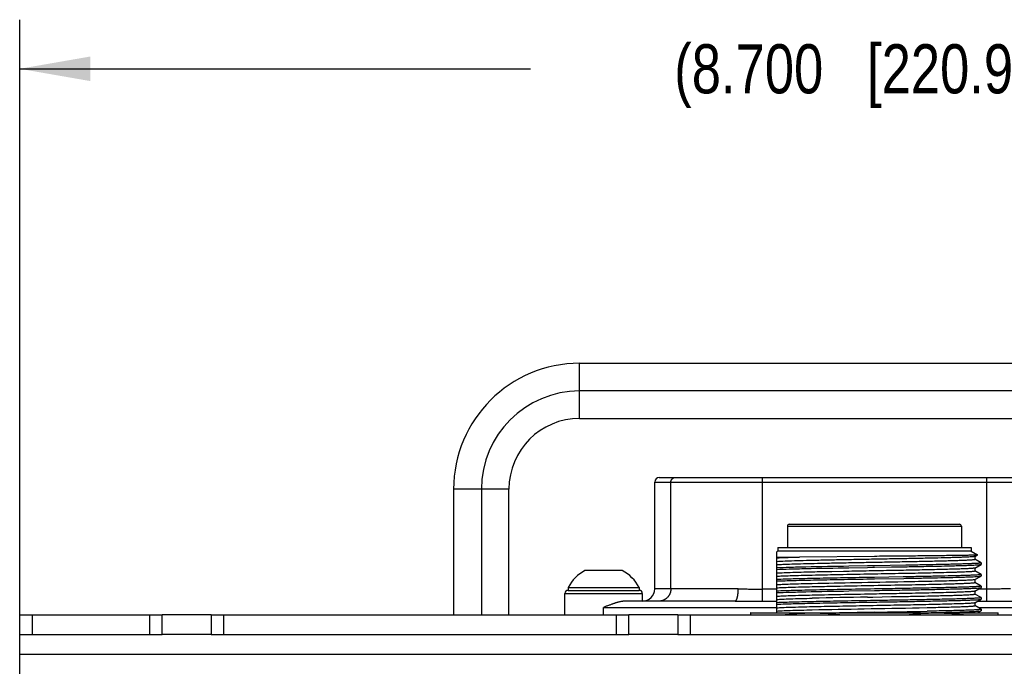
# Model space of a CAD drawing. Header units: inches. Extents: x 0 to 34, y 0 to 22.
# Tile 112 of 119: x 26.7 to 29.3, y 6 to 7.7. Entities that reach past the tile are written whole.
import ezdxf

# ---------------------------------------------------------------- set-up
doc = ezdxf.new("R2010")
doc.units = ezdxf.units.IN
doc.header["$LTSCALE"] = 1.87
doc.header["$MEASUREMENT"] = 0
doc.layers.get('0').update_dxf_attribs({"linetype": 'CONTINUOUS'})
doc.layers.add('02___PRT_ALL_AXES', color=7, linetype='CONTINUOUS')
doc.layers.add('DIMENSIONS', color=7, linetype='CONTINUOUS')
doc.styles.get("Standard").update_dxf_attribs({"font": 'txt', "width": 0.8})
doc.dimstyles.new('DIMSTYLE_1', dxfattribs={"dimtxt": 0.125, "dimasz": 0.18, "dimexe": 0.125, "dimexo": 0.0625, "dimgap": 0.0625, "dimtad": 0, "dimtih": 1, "dimtoh": 1, "dimdec": 3, "dimlfac": 2, "dimzin": 4, "dimdsep": 46, "dimtxsty": 'STANDARD', "dimblk": '_FILLED', "dimblk1": '_FILLED', "dimblk2": '_FILLED', "dimcen": 0.09, "dimadec": 0, "dimazin": 0, "dimtp": 0.001, "dimtm": 0.001, "dimtfac": 1, "dimtdec": 3, "dimtofl": 0, "dimtmove": 0, "dimatfit": 3, "dimldrblk": '_FILLED', "dimfxl": 1, "dimtolj": 1, "dimtzin": 4, "dimarcsym": 0})

# ---------------------------------------------------------------- blocks, each defined once
blk = doc.blocks.new('_FILLED')
at = {"color": 0, "linetype": 'BYBLOCK'}
blk.add_solid([(0, 0), (-1, 0.174), (-1, -0.174)], dxfattribs=at)
blk = doc.blocks.new('*D1')
at = {"layer": 'DIMENSIONS', "color": 2, "linetype": 'CONTINUOUS'}
for p, q in [((26.7445, 6.1199), (26.7445, 7.6724)), ((31.0945, 6.1199), (31.0945, 7.6724)), ((26.7445, 7.5474), (28.0445, 7.5474)), ((31.0945, 7.5474), (29.7945, 7.5474))]:
    blk.add_line(p, q, dxfattribs=at)
at = {"layer": 'DIMENSIONS', "color": 2, "linetype": 'CONTINUOUS', "xscale": 0.18, "yscale": 0.18, "zscale": 0.18, "rotation": 180}
blk.add_blockref('_FILLED', (26.7445, 7.5474), dxfattribs=at)
at = {"layer": 'DIMENSIONS', "color": 2, "linetype": 'CONTINUOUS', "xscale": 0.18, "yscale": 0.18, "zscale": 0.18}
blk.add_blockref('_FILLED', (31.0945, 7.5474), dxfattribs=at)
at = {"layer": 'DIMENSIONS', "color": 2, "linetype": 'CONTINUOUS', "insert": (28.9195, 7.6099), "char_height": 0.125, "width": 1.625, "attachment_point": 2, "line_spacing_factor": 0.9}
blk.add_mtext('(8.700{\\Ftxt.shx;\\W1.000000;\\H0.125000; }[220.98])', dxfattribs=at)

msp = doc.modelspace()

# ---------------------------------------------------------------- linework, layer by layer
at = {"color": 7, "linetype": 'CONTINUOUS'}
for p, q in [((28.16955, 6.65676), (28.16955, 6.79798)), ((29.66955, 6.79738), (28.16955, 6.79738)), ((29.66955, 6.72738), (28.16955, 6.72738)), ((29.66955, 6.65676), (28.16955, 6.65676)), ((28.36051, 6.2238), (28.36051, 6.49546)), ((28.36051, 6.49546), (29.47862, 6.49546)), ((28.37232, 6.50727), (29.46681, 6.50727)), ((28.40171, 6.2238), (28.40171, 6.49546)), ((28.63414, 6.50727), (28.63414, 6.22291)), ((29.205, 6.50727), (29.205, 6.22291)), ((27.84892, 6.47738), (27.84892, 6.15738)), ((27.98955, 6.47738), (27.84892, 6.47738)), ((27.91955, 6.47738), (27.91955, 6.15738)), ((27.98955, 6.15738), (27.98955, 6.47738)), ((28.69809, 6.38335), (28.69809, 6.32922)), ((28.69809, 6.38335), (29.141, 6.38335)), ((28.70301, 6.38827), (29.13608, 6.38827)), ((29.141, 6.38335), (29.141, 6.32922)), ((28.67348, 6.31937), (28.67151, 6.31824)), ((28.67151, 6.16278), (28.67151, 6.31824)), ((28.67348, 6.32922), (28.67348, 6.31937)), ((28.67348, 6.32922), (29.16561, 6.32922)), ((29.16561, 6.31937), (28.67348, 6.31937)), ((29.16561, 6.32922), (29.16561, 6.31937)), ((29.16561, 6.31937), (29.18161, 6.31014)), ((28.67151, 6.3046), (28.72924, 6.3046)), ((28.91955, 6.30645), (28.72925, 6.30461)), ((29.17511, 6.3063), (29.18161, 6.31005)), ((29.17525, 6.30647), (29.17525, 6.29905)), ((29.19108, 6.28998), (29.17525, 6.29913)), ((29.18161, 6.31014), (29.18161, 6.31005)), ((29.19108, 6.28997), (29.1912, 6.28983)), ((29.1912, 6.28985), (29.1912, 6.28609)), ((28.27809, 6.27037), (28.18309, 6.27037)), ((28.84061, 6.26804), (28.81113, 6.26746)), ((28.85442, 6.27758), (28.90175, 6.27841)), ((28.90176, 6.28215), (28.85443, 6.28132)), ((28.90175, 6.27841), (28.91557, 6.27865)), ((28.91955, 6.28245), (28.90176, 6.28215)), ((28.91557, 6.27865), (28.91955, 6.27872)), ((28.99974, 6.28386), (28.91955, 6.28245)), ((28.91955, 6.27872), (28.96291, 6.27947)), ((29.00028, 6.28387), (28.99974, 6.28386)), ((29.17513, 6.27674), (29.19108, 6.28595)), ((29.17525, 6.27688), (29.17525, 6.26952)), ((29.19108, 6.26046), (29.17525, 6.2696)), ((29.19108, 6.28596), (29.1912, 6.2861)), ((28.99252, 6.2542), (28.91955, 6.25293)), ((28.91955, 6.24919), (28.99446, 6.2505)), ((28.99446, 6.25424), (28.99252, 6.2542)), ((29.17513, 6.24721), (29.19108, 6.25642)), ((29.17525, 6.24736), (29.17525, 6.24)), ((29.19108, 6.23093), (29.17525, 6.24007)), ((29.19108, 6.26045), (29.1912, 6.26031)), ((29.19108, 6.25643), (29.1912, 6.25657)), ((29.1912, 6.26032), (29.1912, 6.25656)), ((28.14004, 6.21987), (28.32114, 6.21987)), ((28.14034, 6.22744), (28.14034, 6.21987)), ((28.14034, 6.22744), (28.32084, 6.22744)), ((28.32084, 6.22744), (28.32084, 6.21987)), ((28.57318, 6.2238), (28.36051, 6.2238)), ((28.63414, 6.22291), (28.63414, 6.19201)), ((28.67151, 6.22291), (28.63414, 6.22291)), ((28.85439, 6.21853), (28.91955, 6.21966)), ((28.98273, 6.23378), (28.98962, 6.23391)), ((28.98962, 6.23391), (28.99942, 6.2341)), ((28.99942, 6.2341), (29.00622, 6.23423)), ((29.17513, 6.21768), (29.19108, 6.2269)), ((29.17525, 6.21783), (29.17525, 6.21047)), ((29.205, 6.22291), (29.18417, 6.22291)), ((29.19108, 6.23092), (29.1912, 6.23078)), ((29.19108, 6.22691), (29.1912, 6.22705)), ((29.1912, 6.23079), (29.1912, 6.22703)), ((29.205, 6.22291), (29.205, 6.19201)), ((28.13217, 6.15738), (28.13217, 6.21199)), ((28.13217, 6.21199), (28.32902, 6.21199)), ((28.56499, 6.19231), (28.284, 6.19231)), ((28.32902, 6.21199), (28.32902, 6.19231)), ((28.56499, 6.19231), (28.63414, 6.19201)), ((28.63414, 6.19201), (28.67151, 6.19201)), ((28.90184, 6.20275), (28.91564, 6.203)), ((28.91564, 6.203), (28.96296, 6.20388)), ((28.9896, 6.21176), (28.98271, 6.21163)), ((29.00618, 6.21208), (28.9896, 6.21176)), ((29.0072, 6.2121), (29.00618, 6.21208)), ((29.17513, 6.18816), (29.19108, 6.19737)), ((29.19108, 6.2014), (29.17525, 6.21054)), ((29.1818, 6.19201), (29.205, 6.19201)), ((29.19108, 6.20139), (29.1912, 6.20125)), ((29.19108, 6.19738), (29.1912, 6.19752)), ((29.1912, 6.20126), (29.1912, 6.19751)), ((29.205, 6.19201), (29.27415, 6.19231)), ((28.23059, 6.15738), (28.23059, 6.17656)), ((28.23059, 6.17656), (28.67151, 6.17656)), ((28.91955, 6.16434), (28.83081, 6.16278)), ((29.03396, 6.17573), (29.05372, 6.17614)), ((29.05372, 6.17614), (29.06362, 6.17636)), ((29.06359, 6.16697), (29.05373, 6.16677)), ((29.17525, 6.1883), (29.17525, 6.18094)), ((29.19108, 6.17187), (29.17525, 6.18102)), ((29.18232, 6.16278), (29.19108, 6.16784)), ((29.18297, 6.17656), (29.60855, 6.17656)), ((29.19108, 6.17186), (29.1912, 6.17172)), ((29.19108, 6.16785), (29.1912, 6.16799)), ((29.1912, 6.17174), (29.1912, 6.16798)), ((26.74455, 5.20163), (26.74455, 6.15738)), ((26.74455, 6.15738), (27.10705, 6.15738)), ((26.77605, 6.15738), (26.77605, 6.10738)), ((27.07555, 6.10738), (27.07555, 6.15738)), ((27.10705, 6.10738), (27.10705, 6.15738)), ((27.23205, 6.15738), (27.23205, 6.10738)), ((27.23205, 6.15738), (28.29455, 6.15738)), ((27.26355, 6.15738), (27.26355, 6.10738)), ((28.26305, 6.10738), (28.26305, 6.15738)), ((28.29455, 6.10738), (28.29455, 6.15738)), ((28.41955, 6.15738), (28.41955, 6.10738)), ((28.41955, 6.15738), (29.41955, 6.15738)), ((28.45105, 6.15738), (28.45105, 6.10738)), ((28.60507, 6.16278), (28.60458, 6.16258)), ((28.60458, 6.16259), (28.60458, 6.15738)), ((28.60507, 6.16278), (29.23402, 6.16278)), ((29.23402, 6.16278), (29.23451, 6.16258)), ((29.23451, 6.15738), (29.23451, 6.16259)), ((26.74455, 6.10738), (27.10705, 6.10738)), ((27.23205, 6.10738), (28.29455, 6.10738)), ((28.41955, 6.10738), (29.41955, 6.10738)), ((26.74455, 6.05738), (31.09455, 6.05738))]:
    msp.add_line(p, q, dxfattribs=at)
for centre, radius, start, end in [((28.16955, 6.47738), 0.32062, 90, 180), ((28.16955, 6.47738), 0.25, 90, 180), ((28.16955, 6.47738), 0.18, 90, 180), ((28.37232, 6.49546), 0.01181, 90, 180), ((28.70301, 6.38335), 0.00492, 90, 180), ((29.13608, 6.38335), 0.00492, 0, 90), ((28.23059, 6.18031), 0.10182, 117.8092, 152.42486), ((28.23059, 6.18031), 0.10182, 27.57514, 62.1908), ((29.16563, -11.2677), 17.53874, 91.15816, 91.319769), ((28.14004, 6.21199), 0.00787, 90, 180), ((28.32114, 6.21199), 0.00787, 0, 90), ((28.32902, 6.2238), 0.0315, 270, 360), ((29.33374, -18.91461), 25.12107, 90.985133, 91.304906), ((28.17373, 51.09427), 44.93611, 270.951003, 271.12212)]:
    msp.add_arc(centre, radius, start, end, dxfattribs=at)
for points, knots in [([(28.40171, 6.49546), (28.40171, 6.49584), (28.40175, 6.49661), (28.40189, 6.49757), (28.40206, 6.49833), (28.40226, 6.49907), (28.40259, 6.49998), (28.403, 6.50086), (28.40337, 6.50153), (28.40378, 6.50218), (28.40436, 6.50296), (28.40513, 6.50382), (28.40598, 6.5046), (28.40675, 6.50518), (28.4074, 6.50559), (28.40807, 6.50597), (28.40894, 6.50639), (28.40984, 6.50671), (28.41058, 6.50692), (28.41133, 6.50709), (28.41228, 6.50723), (28.41305, 6.50727), (28.41343, 6.50727)], [0, 0, 0, 0, 0.0626578, 0.1254281, 0.156826, 0.1882079, 0.2508999, 0.3135372, 0.3448505, 0.3761566, 0.4387243, 0.5012478, 0.5637231, 0.6261489, 0.6573503, 0.6885379, 0.7508648, 0.8131786, 0.8443504, 0.8755268, 0.9378285, 1, 1, 1, 1]), ([(28.67149, 6.30284), (28.6753, 6.303), (28.69456, 6.30373), (28.71382, 6.30422), (28.72928, 6.3046)], [0, 0, 0, 0, 0.1977897, 1, 1, 1, 1]), ([(29.17511, 6.30626), (29.17491, 6.30615), (29.1743, 6.306), (29.17315, 6.3058), (29.17148, 6.30561), (29.16827, 6.3053), (29.16301, 6.30494), (29.15526, 6.30454), (29.14562, 6.30413), (29.13417, 6.30371), (29.12101, 6.3033), (29.10035, 6.30271), (29.07113, 6.30201), (29.03267, 6.30118), (28.99061, 6.30036), (28.94627, 6.29953), (28.90109, 6.2987), (28.85649, 6.29788), (28.8139, 6.29705), (28.77469, 6.29623), (28.7401, 6.29541), (28.71123, 6.2946), (28.68901, 6.2938), (28.67651, 6.29319), (28.67151, 6.29281)], [0, 0, 0, 0, 0.0013442, 0.0036691, 0.0069902, 0.011307, 0.0228939, 0.0383472, 0.0575444, 0.0803356, 0.1065391, 0.1359459, 0.203408, 0.280571, 0.364974, 0.4539248, 0.5445861, 0.634066, 0.71951, 0.7981933, 0.8676061, 0.9255361, 0.9701383, 1, 1, 1, 1]), ([(28.67151, 6.28543), (28.6766, 6.28582), (28.6893, 6.28643), (28.7119, 6.28724), (28.74129, 6.28806), (28.77649, 6.28889), (28.81638, 6.28972), (28.85963, 6.29055), (28.90484, 6.29139), (28.95053, 6.29223), (28.99521, 6.29306), (29.03742, 6.2939), (29.07041, 6.29461), (29.09454, 6.2952), (29.11058, 6.29562), (29.12508, 6.29604), (29.13789, 6.29646), (29.1489, 6.29687), (29.15803, 6.29729), (29.16443, 6.29765), (29.16855, 6.29796), (29.1709, 6.29817), (29.17271, 6.29837), (29.17409, 6.29858), (29.1748, 6.29874), (29.17527, 6.29893), (29.17527, 6.29904)], [0, 0, 0, 0, 0.0303461, 0.0756796, 0.134596, 0.2052762, 0.2852648, 0.3720265, 0.4627374, 0.5543877, 0.6439937, 0.7286875, 0.8056358, 0.8403888, 0.8723124, 0.9011555, 0.9266672, 0.9485978, 0.9667574, 0.9810492, 0.9867175, 0.991387, 0.9950481, 0.9976936, 0.9993245, 1, 1, 1, 1]), ([(29.18161, 6.31005), (29.18145, 6.30996), (29.18087, 6.30991), (29.17975, 6.30977), (29.17799, 6.30967), (29.17563, 6.30955), (29.17265, 6.30944), (29.1675, 6.30927), (29.1596, 6.30908), (29.14844, 6.30887), (29.13513, 6.30866), (29.1198, 6.30846), (29.10259, 6.30824), (29.08369, 6.30801), (29.05558, 6.30767), (29.01757, 6.30727), (28.96952, 6.30684), (28.93642, 6.30659), (28.91955, 6.30645)], [0, 0, 0, 0, 0.0020369, 0.0063999, 0.013103, 0.0221432, 0.0335098, 0.047169, 0.0812041, 0.1239058, 0.1748825, 0.2335932, 0.2994356, 0.371788, 0.4500001, 0.6212066, 0.8068189, 1, 1, 1, 1]), ([(29.19122, 6.28983), (29.19122, 6.28974), (29.19084, 6.28957), (29.19025, 6.28943), (29.18913, 6.28924), (29.18765, 6.28907), (29.18572, 6.28888), (29.18234, 6.28862), (29.17709, 6.2883), (29.1696, 6.28794), (29.16052, 6.28757), (29.14992, 6.2872), (29.13787, 6.28683), (29.12444, 6.28646), (29.10406, 6.28595), (29.07586, 6.28532), (29.03924, 6.28459), (29.0136, 6.28411), (29.00028, 6.28387)], [0, 0, 0, 0, 0.0014969, 0.0050275, 0.0107406, 0.018645, 0.0287296, 0.0409777, 0.0718877, 0.1112151, 0.1587937, 0.2144162, 0.2776746, 0.348096, 0.4252069, 0.5976031, 0.7908742, 1, 1, 1, 1]), ([(28.76167, 6.26639), (28.74279, 6.26594), (28.71727, 6.26532), (28.68722, 6.26419), (28.67604, 6.26363), (28.67151, 6.26329)], [0, 0, 0, 0, 0.6279012, 0.8490011, 1, 1, 1, 1]), ([(28.85443, 6.28132), (28.81805, 6.28067), (28.76752, 6.27975), (28.70656, 6.27826), (28.68197, 6.27749), (28.67154, 6.27705)], [0, 0, 0, 0, 0.5966558, 0.828812, 1, 1, 1, 1]), ([(28.67154, 6.27331), (28.68197, 6.27375), (28.70655, 6.27453), (28.76751, 6.27601), (28.81805, 6.27693), (28.85442, 6.27758)], [0, 0, 0, 0, 0.1711889, 0.4033446, 1, 1, 1, 1]), ([(28.76166, 6.259), (28.7822, 6.25948), (28.82578, 6.26039), (28.88125, 6.26143), (28.92802, 6.26229), (28.9633, 6.26294), (28.99774, 6.26359), (29.03065, 6.26424), (29.0614, 6.26488), (29.08937, 6.26553), (29.1107, 6.26609), (29.12598, 6.26654), (29.13598, 6.26687), (29.14491, 6.26719), (29.15273, 6.26752), (29.15941, 6.26784), (29.16492, 6.26816), (29.16924, 6.26848), (29.17209, 6.26876), (29.17375, 6.26899), (29.17456, 6.26916), (29.17501, 6.26928), (29.17527, 6.26944), (29.17527, 6.26951)], [0, 0, 0, 0, 0.1489112, 0.3159129, 0.402157, 0.4879779, 0.5717243, 0.6517999, 0.7266129, 0.7946289, 0.8546198, 0.8812537, 0.905459, 0.927095, 0.9460323, 0.9622014, 0.9755524, 0.9860369, 0.9936091, 0.9962914, 0.9982351, 0.9994482, 1, 1, 1, 1]), ([(29.17515, 6.27675), (29.17487, 6.27659), (29.17396, 6.27642), (29.17221, 6.27615), (29.1696, 6.2759), (29.16617, 6.27563), (29.16192, 6.27536), (29.15465, 6.27498), (29.14361, 6.27451), (29.12813, 6.27398), (29.10986, 6.27345), (29.08905, 6.27291), (29.06598, 6.27237), (29.04093, 6.27183), (29.00459, 6.2711), (28.95696, 6.2702), (28.89894, 6.26914), (28.85993, 6.26841), (28.84061, 6.26804)], [0, 0, 0, 0, 0.0028184, 0.008137, 0.0159571, 0.0262529, 0.0389924, 0.054142, 0.091532, 0.1380283, 0.1929008, 0.2553571, 0.3246043, 0.3998043, 0.4799025, 0.6503123, 0.826807, 1, 1, 1, 1]), ([(28.96291, 6.27947), (28.97805, 6.27974), (29.00745, 6.28026), (29.04981, 6.28106), (29.08829, 6.28185), (29.1174, 6.28254), (29.13792, 6.2831), (29.15095, 6.2835), (29.16224, 6.2839), (29.17172, 6.2843), (29.17932, 6.28469), (29.18446, 6.28503), (29.1876, 6.28533), (29.18922, 6.28552), (29.19033, 6.28572), (29.19091, 6.28586), (29.1911, 6.28596)], [0, 0, 0, 0, 0.198897, 0.3863402, 0.5565755, 0.7045719, 0.7689324, 0.8261868, 0.8758258, 0.9174435, 0.9508357, 0.9758242, 0.9851143, 0.9922433, 0.9971996, 1, 1, 1, 1]), ([(28.67151, 6.2559), (28.67604, 6.25625), (28.68722, 6.25681), (28.71727, 6.25793), (28.74279, 6.25856), (28.76166, 6.259)], [0, 0, 0, 0, 0.1510001, 0.3720996, 1, 1, 1, 1]), ([(28.91955, 6.25293), (28.89386, 6.25248), (28.84459, 6.25163), (28.77578, 6.25034), (28.7188, 6.24907), (28.6854, 6.2481), (28.67154, 6.24752)], [0, 0, 0, 0, 0.3107894, 0.5959267, 0.8322648, 1, 1, 1, 1]), ([(28.67154, 6.24378), (28.6854, 6.24437), (28.7188, 6.24534), (28.77578, 6.24661), (28.84459, 6.24789), (28.89386, 6.24875), (28.91955, 6.24919)], [0, 0, 0, 0, 0.1677352, 0.4040733, 0.6892106, 1, 1, 1, 1]), ([(28.99458, 6.24139), (28.95399, 6.2406), (28.87635, 6.23921), (28.79871, 6.23772), (28.76167, 6.23686)], [0, 0, 0, 0, 0.5228147, 1, 1, 1, 1]), ([(29.19122, 6.26031), (29.19122, 6.26021), (29.19082, 6.26004), (29.19021, 6.2599), (29.18905, 6.25971), (29.18752, 6.25953), (29.18553, 6.25934), (29.18203, 6.25907), (29.1766, 6.25875), (29.16884, 6.25838), (29.15945, 6.258), (29.1485, 6.25763), (29.13604, 6.25725), (29.12218, 6.25688), (29.10116, 6.25635), (29.07211, 6.25571), (29.03446, 6.25497), (29.00813, 6.25448), (28.99446, 6.25424)], [0, 0, 0, 0, 0.0014933, 0.0050363, 0.0107737, 0.0187129, 0.0288419, 0.0411436, 0.0721859, 0.1116758, 0.1594427, 0.2152595, 0.2786915, 0.3492549, 0.4264656, 0.5988914, 0.7918106, 1, 1, 1, 1]), ([(28.99446, 6.2505), (29.00782, 6.25074), (29.0336, 6.25122), (29.07053, 6.25195), (29.1037, 6.25268), (29.12862, 6.2533), (29.14608, 6.25382), (29.15711, 6.25418), (29.16666, 6.25455), (29.17466, 6.25491), (29.18108, 6.25527), (29.18543, 6.25559), (29.18809, 6.25586), (29.18947, 6.25603), (29.19043, 6.25621), (29.19094, 6.25634), (29.1911, 6.25643)], [0, 0, 0, 0, 0.2037695, 0.393065, 0.5629759, 0.7095804, 0.773012, 0.8292606, 0.8778946, 0.91866, 0.9513962, 0.975947, 0.9851074, 0.9921701, 0.9971273, 1, 1, 1, 1]), ([(29.17515, 6.24722), (29.17499, 6.24713), (29.17451, 6.247), (29.17307, 6.24672), (29.17031, 6.24643), (29.16588, 6.24607), (29.15998, 6.24572), (29.15264, 6.24537), (29.14389, 6.24501), (29.13378, 6.24465), (29.11777, 6.24414), (29.09493, 6.24352), (29.0645, 6.2428), (29.03058, 6.24209), (29.00688, 6.24162), (28.99458, 6.24139)], [0, 0, 0, 0, 0.0029965, 0.0080556, 0.0244233, 0.049053, 0.0818066, 0.1225329, 0.171076, 0.2272014, 0.2904942, 0.4368174, 0.6065139, 0.7958198, 1, 1, 1, 1]), ([(29.00622, 6.23423), (29.01812, 6.23446), (29.04096, 6.23492), (29.07351, 6.23563), (29.09851, 6.23624), (29.11652, 6.23673), (29.12837, 6.23709), (29.13899, 6.23744), (29.14831, 6.2378), (29.15629, 6.23815), (29.16287, 6.2385), (29.16804, 6.23885), (29.17146, 6.23916), (29.17344, 6.23941), (29.17442, 6.2396), (29.17495, 6.23973), (29.17527, 6.2399), (29.17527, 6.23999)], [0, 0, 0, 0, 0.2108874, 0.4047907, 0.5771239, 0.6540383, 0.7241809, 0.7870993, 0.842343, 0.8895638, 0.9285848, 0.9592481, 0.9814026, 0.9892484, 0.9949266, 0.9984523, 1, 1, 1, 1]), ([(28.40171, 6.2238), (28.40171, 6.22277), (28.40163, 6.22123), (28.40138, 6.21918), (28.40112, 6.21766), (28.40079, 6.21615), (28.40038, 6.21466), (28.3999, 6.21319), (28.39934, 6.21174), (28.39872, 6.21033), (28.39803, 6.20895), (28.39728, 6.2076), (28.39645, 6.2063), (28.39557, 6.20503), (28.39431, 6.20341), (28.39259, 6.2015), (28.3907, 6.19976), (28.38908, 6.19849), (28.38783, 6.1976), (28.38653, 6.19678), (28.3852, 6.19601), (28.38383, 6.19532), (28.38242, 6.19469), (28.38099, 6.19414), (28.37954, 6.19365), (28.37806, 6.19324), (28.37656, 6.1929), (28.37505, 6.19263), (28.37302, 6.19238), (28.37148, 6.19231), (28.37046, 6.19231)], [0, 0, 0, 0, 0.0626791, 0.0940652, 0.1254556, 0.1568358, 0.1881996, 0.2195495, 0.2508876, 0.2822165, 0.3135384, 0.3448531, 0.3761589, 0.407454, 0.4387368, 0.5012469, 0.5637092, 0.5949325, 0.6261451, 0.6573463, 0.6885353, 0.7197115, 0.750876, 0.7820329, 0.8131862, 0.8443401, 0.875499, 0.9066588, 0.9378074, 1, 1, 1, 1]), ([(28.56499, 6.19231), (28.56505, 6.19231), (28.56517, 6.19231), (28.56536, 6.19234), (28.56554, 6.19238), (28.5658, 6.19245), (28.56612, 6.1926), (28.5665, 6.19284), (28.56688, 6.19315), (28.56726, 6.19353), (28.56765, 6.19399), (28.56802, 6.19453), (28.5684, 6.19515), (28.56877, 6.19585), (28.56913, 6.19662), (28.56949, 6.19747), (28.56983, 6.19839), (28.57017, 6.19937), (28.57049, 6.20043), (28.57079, 6.20155), (28.57108, 6.20273), (28.57136, 6.20396), (28.57161, 6.20525), (28.57185, 6.20658), (28.57207, 6.20795), (28.57227, 6.20935), (28.57245, 6.21077), (28.57267, 6.2127), (28.57288, 6.21513), (28.57306, 6.21805), (28.57316, 6.22095), (28.57318, 6.22286), (28.57318, 6.2238)], [0, 0, 0, 0, 0.0053701, 0.0108297, 0.0164149, 0.0221616, 0.0342691, 0.0474223, 0.0618532, 0.0777643, 0.0953318, 0.1147103, 0.1360169, 0.1592711, 0.1844545, 0.2115363, 0.2404773, 0.2712322, 0.303752, 0.3379846, 0.3738589, 0.4112326, 0.4499423, 0.4898215, 0.5307014, 0.5724115, 0.61478, 0.6576344, 0.744153, 0.8308097, 0.9164735, 1, 1, 1, 1]), ([(28.57318, 6.2238), (28.57569, 6.2238), (28.58072, 6.22377), (28.58827, 6.22364), (28.59586, 6.22347), (28.60604, 6.22324), (28.6188, 6.22299), (28.62902, 6.22291), (28.63414, 6.22291)], [0, 0, 0, 0, 0.1233514, 0.2473526, 0.3719249, 0.496981, 0.7481534, 1, 1, 1, 1]), ([(28.76167, 6.23686), (28.74279, 6.23642), (28.71727, 6.23579), (28.68722, 6.23466), (28.67604, 6.2341), (28.67151, 6.23376)], [0, 0, 0, 0, 0.627902, 0.8490013, 1, 1, 1, 1]), ([(28.67151, 6.22638), (28.67604, 6.22672), (28.68722, 6.22728), (28.71727, 6.22841), (28.74279, 6.22904), (28.76166, 6.22948)], [0, 0, 0, 0, 0.1509998, 0.3720988, 1, 1, 1, 1]), ([(28.91955, 6.2234), (28.89386, 6.22295), (28.84459, 6.2221), (28.77578, 6.22082), (28.7188, 6.21954), (28.6854, 6.21858), (28.67154, 6.21799)], [0, 0, 0, 0, 0.3107894, 0.595927, 0.8322653, 1, 1, 1, 1]), ([(28.67154, 6.21426), (28.68197, 6.2147), (28.70655, 6.21547), (28.7675, 6.21696), (28.81802, 6.21788), (28.85439, 6.21853)], [0, 0, 0, 0, 0.1711904, 0.4033446, 1, 1, 1, 1]), ([(28.76166, 6.22948), (28.77824, 6.22986), (28.85193, 6.23143), (28.92562, 6.23269), (28.98273, 6.23378)], [0, 0, 0, 0, 0.2249781, 1, 1, 1, 1]), ([(29.19122, 6.23078), (29.19122, 6.23064), (29.1906, 6.23046), (29.18974, 6.23027), (29.18802, 6.23005), (29.18576, 6.22983), (29.18283, 6.2296), (29.17928, 6.22938), (29.17511, 6.22915), (29.16833, 6.22883), (29.15836, 6.22843), (29.1447, 6.22798), (29.12886, 6.22752), (29.11101, 6.22707), (29.09133, 6.22661), (29.06195, 6.22598), (29.02217, 6.22521), (28.97186, 6.2243), (28.93721, 6.2237), (28.91955, 6.2234)], [0, 0, 0, 0, 0.0014882, 0.0052345, 0.0113404, 0.019799, 0.030589, 0.0436853, 0.0590611, 0.0766891, 0.1185895, 0.1690765, 0.2275715, 0.2934436, 0.3660614, 0.4447931, 0.6176302, 0.8050846, 1, 1, 1, 1]), ([(28.91955, 6.21966), (28.93689, 6.21996), (28.97092, 6.22055), (29.02039, 6.22144), (29.06613, 6.22232), (29.10113, 6.22309), (29.126, 6.22371), (29.14191, 6.22416), (29.15576, 6.22461), (29.1674, 6.22505), (29.17674, 6.22549), (29.18304, 6.22587), (29.18688, 6.2262), (29.18885, 6.22641), (29.19018, 6.22663), (29.19088, 6.22678), (29.1911, 6.22691)], [0, 0, 0, 0, 0.1914263, 0.375794, 0.5463372, 0.6965151, 0.7622915, 0.8210634, 0.8722341, 0.9152298, 0.9497042, 0.9754454, 0.984978, 0.9922544, 0.9972581, 1, 1, 1, 1]), ([(29.17515, 6.21769), (29.175, 6.21761), (29.17455, 6.21748), (29.17322, 6.21722), (29.17065, 6.21693), (29.16656, 6.21659), (29.16111, 6.21626), (29.15433, 6.21592), (29.14626, 6.21557), (29.13692, 6.21523), (29.12211, 6.21474), (29.10092, 6.21415), (29.07261, 6.21346), (29.04093, 6.21277), (29.01874, 6.21233), (29.0072, 6.2121)], [0, 0, 0, 0, 0.0030429, 0.0081189, 0.0244391, 0.0489226, 0.0814412, 0.1218529, 0.1700109, 0.2257313, 0.2886522, 0.4344277, 0.6039991, 0.7939404, 1, 1, 1, 1]), ([(29.26595, 6.2238), (29.26345, 6.2238), (29.25842, 6.22377), (29.25086, 6.22364), (29.24327, 6.22347), (29.2331, 6.22324), (29.22034, 6.22299), (29.21012, 6.22291), (29.205, 6.22291)], [0, 0, 0, 0, 0.123352, 0.2473527, 0.3719241, 0.4969794, 0.748152, 1, 1, 1, 1]), ([(28.284, 6.19231), (28.28295, 6.19231), (28.28138, 6.19224), (28.27927, 6.19205), (28.27767, 6.19186), (28.27606, 6.19162), (28.27389, 6.19125), (28.27115, 6.19068), (28.26841, 6.19002), (28.26621, 6.18943), (28.26398, 6.1888), (28.26175, 6.18813), (28.25951, 6.18742), (28.25726, 6.18668), (28.25501, 6.18591), (28.25276, 6.18512), (28.25049, 6.1843), (28.24766, 6.18325), (28.24311, 6.18152), (28.23742, 6.17929), (28.23287, 6.17747), (28.23059, 6.17656)], [0, 0, 0, 0, 0.0559555, 0.0844388, 0.1132425, 0.1423587, 0.1717747, 0.2314539, 0.2921705, 0.3228843, 0.3538153, 0.4162752, 0.44778, 0.4794501, 0.5432407, 0.5753392, 0.6075578, 0.6723144, 0.7374297, 0.8684387, 1, 1, 1, 1]), ([(28.76167, 6.20733), (28.74279, 6.20689), (28.71727, 6.20626), (28.68722, 6.20514), (28.67604, 6.20457), (28.67151, 6.20423)], [0, 0, 0, 0, 0.6279028, 0.8490016, 1, 1, 1, 1]), ([(28.67151, 6.19685), (28.67604, 6.19719), (28.68722, 6.19775), (28.71727, 6.19888), (28.74279, 6.19951), (28.76166, 6.19995)], [0, 0, 0, 0, 0.1509995, 0.3720979, 1, 1, 1, 1]), ([(28.91955, 6.19387), (28.89386, 6.19343), (28.84459, 6.19257), (28.77578, 6.19129), (28.7188, 6.19002), (28.6854, 6.18905), (28.67154, 6.18846)], [0, 0, 0, 0, 0.3107893, 0.5959273, 0.8322659, 1, 1, 1, 1]), ([(28.67154, 6.18473), (28.6854, 6.18532), (28.7188, 6.18628), (28.77578, 6.18755), (28.84459, 6.18884), (28.89386, 6.18969), (28.91955, 6.19014)], [0, 0, 0, 0, 0.167734, 0.4040726, 0.6892108, 1, 1, 1, 1]), ([(28.98271, 6.21163), (28.96344, 6.21127), (28.88975, 6.2099), (28.81607, 6.2086), (28.76167, 6.20733)], [0, 0, 0, 0, 0.2616051, 1, 1, 1, 1]), ([(29.19122, 6.20125), (29.19122, 6.20112), (29.1906, 6.20094), (29.18974, 6.20074), (29.18802, 6.20052), (29.18576, 6.2003), (29.18283, 6.20008), (29.17928, 6.19985), (29.17511, 6.19962), (29.16833, 6.1993), (29.15836, 6.1989), (29.1447, 6.19845), (29.12886, 6.198), (29.11101, 6.19754), (29.09133, 6.19708), (29.06195, 6.19645), (29.02217, 6.19568), (28.97186, 6.19478), (28.93721, 6.19418), (28.91955, 6.19387)], [0, 0, 0, 0, 0.0014882, 0.0052345, 0.0113404, 0.019799, 0.030589, 0.0436853, 0.0590612, 0.0766891, 0.1185895, 0.1690765, 0.2275715, 0.2934436, 0.3660614, 0.444793, 0.6176302, 0.8050846, 1, 1, 1, 1]), ([(28.91955, 6.19014), (28.93689, 6.19044), (28.97092, 6.19102), (29.02039, 6.19191), (29.06613, 6.1928), (29.10113, 6.19356), (29.126, 6.19419), (29.14191, 6.19463), (29.15576, 6.19508), (29.1674, 6.19552), (29.17674, 6.19596), (29.18304, 6.19634), (29.18688, 6.19667), (29.18885, 6.19688), (29.19018, 6.1971), (29.19088, 6.19726), (29.1911, 6.19738)], [0, 0, 0, 0, 0.1914262, 0.375794, 0.5463373, 0.6965151, 0.7622916, 0.8210634, 0.8722341, 0.9152298, 0.9497042, 0.9754454, 0.984978, 0.9922544, 0.9972581, 1, 1, 1, 1]), ([(28.96296, 6.20388), (28.97736, 6.20415), (29.00529, 6.20468), (29.04545, 6.20548), (29.07671, 6.20617), (29.09949, 6.20674), (29.1146, 6.20715), (29.12822, 6.20755), (29.14025, 6.20796), (29.15058, 6.20836), (29.15913, 6.20877), (29.16512, 6.20912), (29.16898, 6.20941), (29.17118, 6.20961), (29.17288, 6.20981), (29.17416, 6.21001), (29.17483, 6.21017), (29.17527, 6.21035), (29.17527, 6.21046)], [0, 0, 0, 0, 0.2033398, 0.3943318, 0.5669292, 0.6446618, 0.7159541, 0.7802678, 0.8370648, 0.8858153, 0.926159, 0.9578994, 0.9704854, 0.9808524, 0.9889806, 0.9948555, 0.9984816, 1, 1, 1, 1]), ([(28.76167, 6.1778), (28.74279, 6.17736), (28.71727, 6.17673), (28.68722, 6.17561), (28.67604, 6.17505), (28.67151, 6.1747)], [0, 0, 0, 0, 0.6279037, 0.8490019, 1, 1, 1, 1]), ([(28.67151, 6.16732), (28.67604, 6.16766), (28.68722, 6.16823), (28.71727, 6.16935), (28.74279, 6.16998), (28.76166, 6.17042)], [0, 0, 0, 0, 0.1509992, 0.372097, 1, 1, 1, 1]), ([(28.76166, 6.17042), (28.80571, 6.17145), (28.89648, 6.17314), (28.98725, 6.17477), (29.03396, 6.17573)], [0, 0, 0, 0, 0.4853383, 1, 1, 1, 1]), ([(29.17515, 6.18817), (29.17479, 6.18796), (29.17357, 6.18778), (29.17122, 6.18744), (29.16763, 6.18716), (29.16291, 6.18683), (29.15703, 6.18652), (29.14696, 6.18606), (29.13173, 6.18551), (29.11051, 6.18488), (29.08567, 6.18424), (29.05769, 6.1836), (29.02708, 6.18296), (28.99444, 6.18232), (28.94865, 6.18146), (28.89113, 6.18041), (28.82481, 6.17917), (28.7819, 6.17828), (28.76167, 6.1778)], [0, 0, 0, 0, 0.0029385, 0.0087453, 0.0174072, 0.0288841, 0.0431309, 0.0601003, 0.1019715, 0.1536524, 0.2140659, 0.2821306, 0.3566324, 0.4360796, 0.5189454, 0.688746, 0.8532554, 1, 1, 1, 1]), ([(29.04058, 6.16278), (29.05112, 6.16298), (29.07127, 6.16338), (29.09994, 6.16401), (29.12532, 6.16463), (29.14698, 6.16525), (29.1625, 6.16579), (29.17274, 6.16624), (29.17871, 6.16655), (29.18351, 6.16686), (29.18714, 6.16714), (29.18951, 6.16748), (29.19075, 6.16765), (29.1911, 6.16785)], [0, 0, 0, 0, 0.2099726, 0.4013313, 0.5708702, 0.7156299, 0.8326682, 0.8800418, 0.919782, 0.9517595, 0.97585, 0.9919429, 1, 1, 1, 1]), ([(29.19122, 6.17172), (29.19122, 6.17166), (29.191, 6.17151), (29.1906, 6.1714), (29.18989, 6.17125), (29.18845, 6.17104), (29.18596, 6.17079), (29.18219, 6.1705), (29.17737, 6.17021), (29.17154, 6.16992), (29.16469, 6.16962), (29.15362, 6.16921), (29.13749, 6.1687), (29.11559, 6.16812), (29.09057, 6.16753), (29.07289, 6.16716), (29.06359, 6.16697)], [0, 0, 0, 0, 0.0015873, 0.0050214, 0.0105118, 0.0180856, 0.0394703, 0.0690978, 0.1068539, 0.152616, 0.2062581, 0.2676509, 0.4126774, 0.5849941, 0.7817293, 1, 1, 1, 1]), ([(29.06362, 6.17636), (29.0718, 6.17654), (29.08733, 6.1769), (29.10928, 6.17747), (29.12844, 6.17803), (29.14253, 6.17851), (29.15219, 6.17891), (29.15815, 6.17919), (29.16323, 6.17948), (29.16742, 6.17975), (29.17071, 6.18003), (29.17305, 6.18029), (29.17447, 6.18054), (29.17509, 6.18073), (29.17527, 6.18087), (29.17527, 6.18093)], [0, 0, 0, 0, 0.2193819, 0.416587, 0.5888741, 0.7335045, 0.7946243, 0.8480115, 0.8935452, 0.931106, 0.9605788, 0.9818587, 0.9948781, 0.9983323, 1, 1, 1, 1])]:
    msp.add_open_spline(points, degree=3, knots=knots, dxfattribs=at)
for points in [[(28.68295, 6.15739), (28.70916, 6.16076), (28.76206, 6.1644), (28.81497, 6.16076), (28.84118, 6.15739)], [(28.99791, 6.15739), (29.02412, 6.16076), (29.07703, 6.1644), (29.12993, 6.16076), (29.15614, 6.15739)]]:
    msp.add_open_spline(points, degree=3, dxfattribs=at)
at = {"layer": '02___PRT_ALL_AXES', "color": 7, "linetype": 'CONTINUOUS'}
for p, q in [((27.23205, 6.15738), (27.10705, 6.15738)), ((28.41955, 6.15738), (28.29455, 6.15738)), ((27.23205, 6.10738), (27.10705, 6.10738)), ((28.41955, 6.10738), (28.29455, 6.10738))]:
    msp.add_line(p, q, dxfattribs=at)

# ---------------------------------------------------------------- dimensions: what is measured, and where the dimension line sits
at = {"layer": 'DIMENSIONS', "color": 2, "linetype": 'CONTINUOUS'}
dim = msp.add_linear_dim(base=(31.09455, 7.54738), p1=(26.74455, 6.05738), p2=(31.09455, 6.05738), text='(<>)', dimstyle='DIMSTYLE_1', dxfattribs=at)
dim.commit()
dim.dimension.update_dxf_attribs({"geometry": '*D1', "text_midpoint": (28.91955, 7.54738), "dimtype": 160})

doc.saveas('drawing.dxf')
